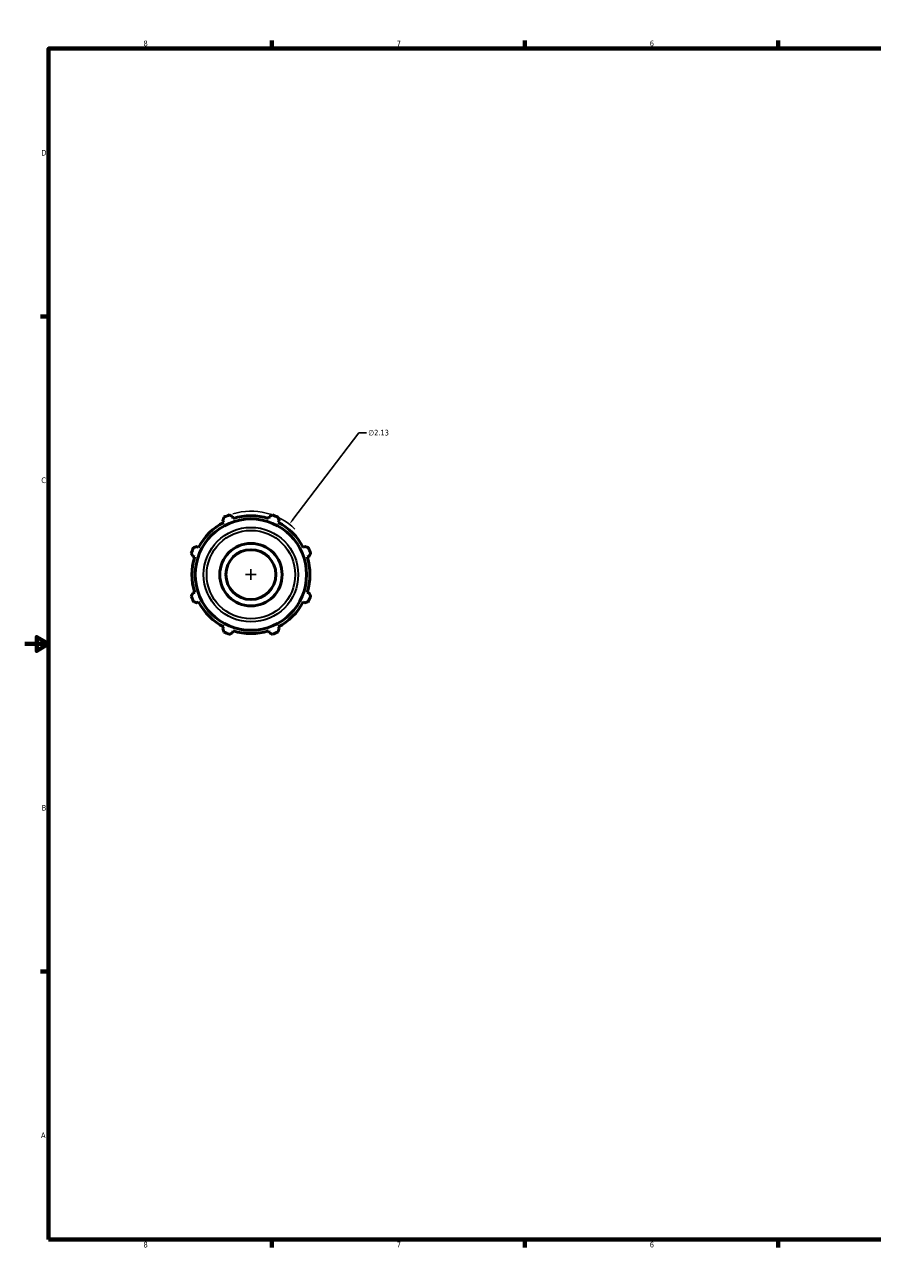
# Model space of a CAD drawing. Header units: inches. Extents: x 0.1 to 41.2, y 0.6 to 30.1.
# Tile 1 of 5: x 0.1 to 14.3, y 0.6 to 21.4. Entities that reach past the tile are written whole.
import ezdxf

# ---------------------------------------------------------------- set-up
doc = ezdxf.new("R2010")
doc.units = ezdxf.units.IN
doc.header["$MEASUREMENT"] = 0
for name, color, linetype, lineweight in [('Border (ANSI)', 7, 'Continuous', 70), ('Dimension (ANSI)', 7, 'Continuous', 25), ('Visible (ANSI)', 7, 'Continuous', 50), ('Visible Narrow (ANSI)', 7, 'Continuous', 35)]:
    doc.layers.add(name, color=color, linetype=linetype, lineweight=lineweight)
doc.styles.add('Note Text (ANSI)', font='tahoma.ttf')
doc.dimstyles.new('Default (ANSI)', dxfattribs={"dimtxt": 0.094488, "dimasz": 0.098425, "dimexe": 0.125, "dimexo": 0.0625, "dimgap": 0.031496, "dimtad": 0, "dimtih": 1, "dimtoh": 1, "dimrnd": 1e-08, "dimzin": 4, "dimdsep": 46, "dimtxsty": 'Note Text (ANSI)', "dimcen": 0.09, "dimdle": 0.393701, "dimclrd": 256, "dimclre": 256, "dimclrt": 5, "dimadec": 0, "dimazin": 1, "dimtfac": 1, "dimtofl": 0, "dimtmove": 0, "dimatfit": 3, "dimfxl": 1, "dimtolj": 1, "dimtzin": 4, "dimlwd": -1, "dimlwe": -1, "dimarcsym": 0})

# ---------------------------------------------------------------- blocks, each defined once
blk = doc.blocks.new('Borders Default Border')
at = {"layer": 'Border (ANSI)'}
for p, q in [((4.25, 21), (4.25, 21.134)), ((8.5, 21), (8.5, 21.134)), ((12.75, 21), (12.75, 21.134)), ((21.25, 21), (21.25, 21.134)), ((25.5, 21), (25.5, 21.134)), ((29.75, 21), (29.75, 21.134)), ((0.5, 16.5), (0.366, 16.5)), ((33.5, 16.5), (33.634, 16.5)), ((0.5, 5.5), (0.366, 5.5)), ((33.5, 5.5), (33.634, 5.5)), ((4.25, 1), (4.25, 0.866)), ((8.5, 1), (8.5, 0.866)), ((12.75, 1), (12.75, 0.866)), ((21.25, 1), (21.25, 0.866)), ((25.5, 1), (25.5, 0.866)), ((29.75, 1), (29.75, 0.866))]:
    blk.add_line(p, q, dxfattribs=at)
at = {"layer": 'Border (ANSI)', "flags": 128}
for points in [[(17, 21.4), (17, 21), (16.885, 21.2), (17.115, 21.2), (17, 21)], [(0.5, 1), (0.5, 21), (33.5, 21), (33.5, 1), (0.5, 1)], [(0.1, 11), (0.5, 11), (0.3, 11.115), (0.3, 10.885), (0.5, 11)], [(33.9, 11), (33.5, 11), (33.7, 11.115), (33.7, 10.885), (33.5, 11)], [(17, 0.6), (17, 1), (16.885, 0.8), (17.115, 0.8), (17, 1)]]:
    blk.add_lwpolyline(points, dxfattribs=at)
at = {"layer": 'Border (ANSI)', "color": 5, "true_color": 0x0000ff, "char_height": 0.0945, "attachment_point": 7, "style": 'Note Text (ANSI)'}
for s, insert in [('8', (2.094, 21.038)), ('7', (6.346, 21.04)), ('6', (10.595, 21.038)), ('5', (14.847, 21.038)), ('4', (19.092, 21.04)), ('3', (23.346, 21.038)), ('2', (27.596, 21.04)), ('1', (31.854, 21.04)), ('D', (0.378, 19.203)), ('D', (33.553, 19.203)), ('C', (0.378, 13.701)), ('C', (33.552, 13.701)), ('B', (0.384, 8.203)), ('B', (33.558, 8.203)), ('A', (0.373, 2.703)), ('A', (33.547, 2.703)), ('8', (2.094, 0.863)), ('7', (6.346, 0.866)), ('6', (10.595, 0.864)), ('5', (14.847, 0.864)), ('4', (19.092, 0.866)), ('3', (23.346, 0.864)), ('2', (27.596, 0.866)), ('1', (31.854, 0.866))]:
    blk.add_mtext(s, dxfattribs=dict(at, insert=insert))
blk = doc.blocks.new('*D11')
at = {"layer": 'Defpoints', "color": 0, "transparency": 16777216}
for p in [(4.543, 13.012), (3.253, 11.317)]:
    blk.add_point(p, dxfattribs=at)
at = {"layer": 'Dimension (ANSI)', "transparency": 16777216}
for p, q in [((5.711, 14.546), (4.603, 13.09)), ((5.837, 14.546), (5.711, 14.546)), ((3.808, 12.165), (3.988, 12.165)), ((3.898, 12.075), (3.898, 12.255))]:
    blk.add_line(p, q, dxfattribs=at)
blk.add_arc((3.898, 12.165), 1.065, 45.9917, 106.4296, dxfattribs=at)
blk.add_solid([(4.59, 13.1), (4.616, 13.08), (4.543, 13.012)], dxfattribs=at)
at = {"layer": 'Dimension (ANSI)', "color": 5, "transparency": 16777216, "insert": (5.869, 14.597), "char_height": 0.0945, "attachment_point": 1, "style": 'Note Text (ANSI)'}
blk.add_mtext('\\A1;∅2.13', dxfattribs=at)

msp = doc.modelspace()

# ---------------------------------------------------------------- linework, layer by layer
at = {"layer": 'Visible (ANSI)'}
for p, q in [((3.6, 13.109), (3.591, 13.14)), ((4.206, 13.14), (4.196, 13.109)), ((3.426, 13.071), (3.441, 13.043)), ((4.356, 13.043), (4.37, 13.071)), ((3.02, 12.622), (2.991, 12.637)), ((4.805, 12.637), (4.777, 12.622)), ((2.923, 12.472), (2.954, 12.462)), ((4.843, 12.462), (4.873, 12.472)), ((2.954, 11.867), (2.923, 11.857)), ((4.873, 11.857), (4.843, 11.867)), ((2.991, 11.692), (3.02, 11.707)), ((4.777, 11.707), (4.805, 11.692)), ((3.441, 11.286), (3.426, 11.258)), ((4.37, 11.258), (4.356, 11.286)), ((3.591, 11.189), (3.6, 11.22)), ((4.196, 11.22), (4.206, 11.189))]:
    msp.add_line(p, q, dxfattribs=at)
for radius in [0.935, 0.524, 0.419]:
    msp.add_circle((3.898, 12.165), radius, dxfattribs=at)
for radius, start, end in [(1.065, 109.792, 115.208), (0.99, 72.5, 107.5), (1.065, 64.792, 70.208), (0.99, 117.5, 152.5), (0.99, 27.5, 62.5), (1.065, 154.792, 160.208), (1.065, 19.792, 25.208), (0.99, 162.5, 197.5), (0.99, 342.5, 17.5), (1.065, 199.792, 205.208), (0.99, 207.5, 242.5), (0.99, 297.5, 332.5), (1.065, 334.792, 340.208), (1.065, 244.792, 250.208), (0.99, 252.5, 287.5), (1.065, 289.792, 295.208)]:
    msp.add_arc((3.898, 12.165), radius, start, end, dxfattribs=at)
for points, weights in [([(3.445, 13.128), (3.435, 13.099), (3.426, 13.071)], [1, 1.00137326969, 1.00192985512]), ([(3.591, 13.14), (3.565, 13.153), (3.538, 13.167)], [1.00192985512, 1.00137326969, 1]), ([(4.259, 13.167), (4.232, 13.153), (4.206, 13.14)], [1, 1.00137326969, 1.00192985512]), ([(4.37, 13.071), (4.361, 13.099), (4.352, 13.128)], [1.00192985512, 1.00137326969, 1]), ([(2.896, 12.525), (2.91, 12.498), (2.923, 12.472)], [1, 1.00137326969, 1.00192985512]), ([(2.991, 12.637), (2.964, 12.628), (2.935, 12.618)], [1.00192985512, 1.00137326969, 1]), ([(4.862, 12.618), (4.833, 12.628), (4.805, 12.637)], [1, 1.00137326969, 1.00192985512]), ([(4.873, 12.472), (4.887, 12.498), (4.9, 12.525)], [1.00192985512, 1.00137326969, 1]), ([(2.923, 11.857), (2.91, 11.831), (2.896, 11.804)], [1.00192985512, 1.0013732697, 1]), ([(4.9, 11.804), (4.887, 11.831), (4.873, 11.857)], [1, 1.00137326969, 1.00192985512]), ([(2.935, 11.711), (2.964, 11.702), (2.991, 11.692)], [1, 1.00137326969, 1.00192985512]), ([(4.805, 11.692), (4.833, 11.702), (4.862, 11.711)], [1.00192985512, 1.00137326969, 1]), ([(3.426, 11.258), (3.435, 11.23), (3.445, 11.201)], [1.00192985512, 1.00137326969, 1]), ([(4.352, 11.201), (4.361, 11.23), (4.37, 11.258)], [1, 1.00137326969, 1.00192985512]), ([(3.538, 11.162), (3.565, 11.176), (3.591, 11.189)], [1, 1.00137326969, 1.00192985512]), ([(4.206, 11.189), (4.232, 11.176), (4.259, 11.162)], [1.00192985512, 1.0013732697, 1])]:
    msp.add_rational_spline(points, weights, degree=2, dxfattribs=at)
at = {"layer": 'Visible Narrow (ANSI)'}
for radius in [0.794, 0.743]:
    msp.add_circle((3.898, 12.165), radius, dxfattribs=at)

# ---------------------------------------------------------------- block references
msp.add_blockref('Borders Default Border', (0, 0))

# ---------------------------------------------------------------- dimensions: what is measured, and where the dimension line sits
at = {"layer": 'Dimension (ANSI)'}
dim = msp.add_diameter_dim_2p(p1=(3.253, 11.317), p2=(4.543, 13.012), dimstyle='Default (ANSI)', override={"dimgap": 0.031496, "dimdec": 2, "dimlfac": 1, "dimtol": 0, "dimlim": 0, "dimtp": 0, "dimtm": 0, "dimtdec": 2}, dxfattribs=at)
dim.commit()
dim.dimension.update_dxf_attribs({"geometry": '*D11', "text_midpoint": (6.04, 14.546), "dimtype": 163})

doc.saveas('drawing.dxf')
